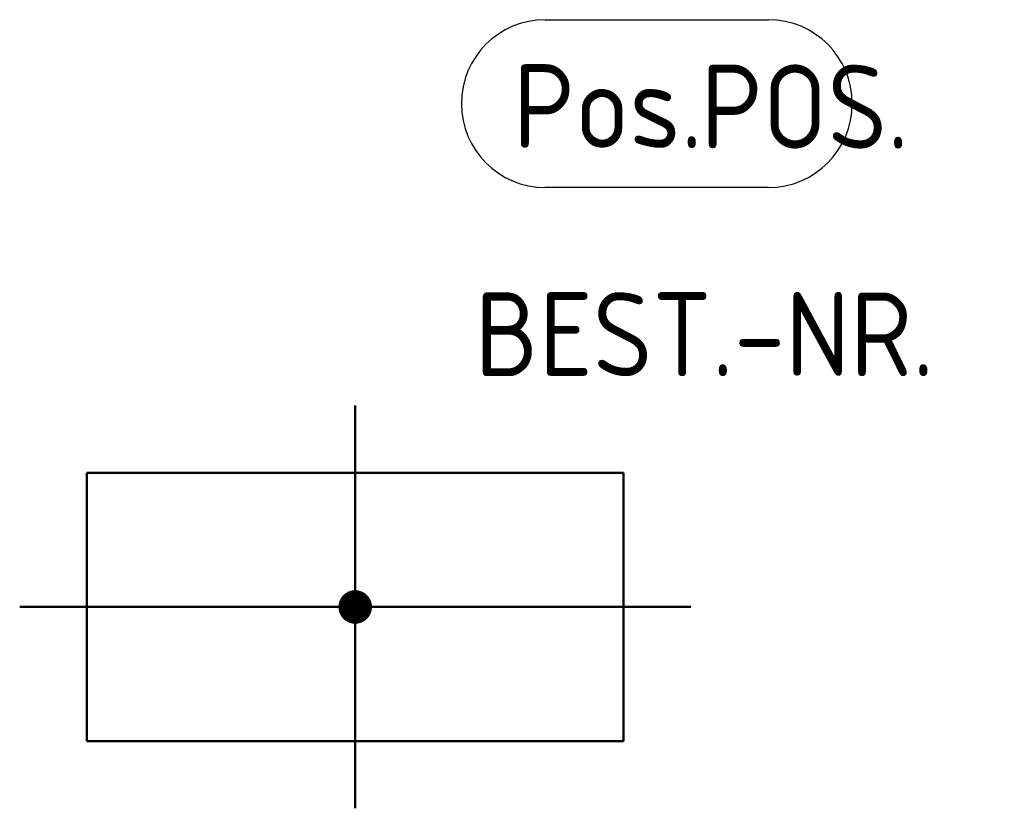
# Model space of a CAD drawing. Header units: millimetres. Extents: x 0 to 29.3, y -6 to 17.5.
import ezdxf

# ---------------------------------------------------------------- set-up
doc = ezdxf.new("R2010")
doc.units = ezdxf.units.MM
doc.layers.add('AM_0', color=7, linetype='Continuous', lineweight=50)
doc.layers.add('AM_4', color=3, linetype='Continuous', lineweight=25)
doc.styles.get("Standard").update_dxf_attribs({"font": 'ISOCP.SHX'})

# ---------------------------------------------------------------- blocks, each defined once
blk = doc.blocks.new('h3081')
for p, q in [((0, 8), (0, 0)), ((16, 8), (0, 8)), ((16, 0), (16, 8)), ((0, 0), (16, 0))]:
    blk.add_line(p, q)
blk = doc.blocks.new('h3100')
at = {"const_width": 0.5}
blk.add_lwpolyline([(-0.25, 0, 1), (0.25, 0, 1)], format="xyb", close=True, dxfattribs=at)

msp = doc.modelspace()

# ---------------------------------------------------------------- linework, layer by layer
at = {"layer": 'AM_0'}
for p, q in [((10, 4), (10, 6)), ((10, 4), (10, -4)), ((2, 0), (0, 0)), ((2, 0), (18, 0)), ((18, 0), (20, 0)), ((10, -4), (10, -6))]:
    msp.add_line(p, q, dxfattribs=at)
at = {"layer": 'AM_4'}
for p, q in [((15.665, 17.501), (22.316, 17.501)), ((22.316, 12.501), (15.665, 12.501))]:
    msp.add_line(p, q, dxfattribs=at)
for centre, start, end in [((15.665, 15.001), 90, 270), ((22.316, 15.001), 270, 90)]:
    msp.add_arc(centre, 2.5, start, end, dxfattribs=at)

# ---------------------------------------------------------------- block references
at = {"layer": 'AM_0', "lineweight": 0}
for name, p in [('h3081', (2, -4)), ('h3100', (10, 0))]:
    msp.add_blockref(name, p, dxfattribs=at)

# ---------------------------------------------------------------- texts
at = {"layer": 'AM_4', "insert": (14.697, 14.926), "char_height": 2.5, "width": 10, "attachment_point": 4}
msp.add_mtext('Pos.', dxfattribs=at)
at = {"layer": 'AM_4'}
for tag, p in [('POS.', (20.294, 13.66)), ('BEST.-NR.', (13.559, 6.879))]:
    msp.add_attdef(tag, p, '', height=2.5, dxfattribs=at)

doc.saveas('drawing.dxf')
